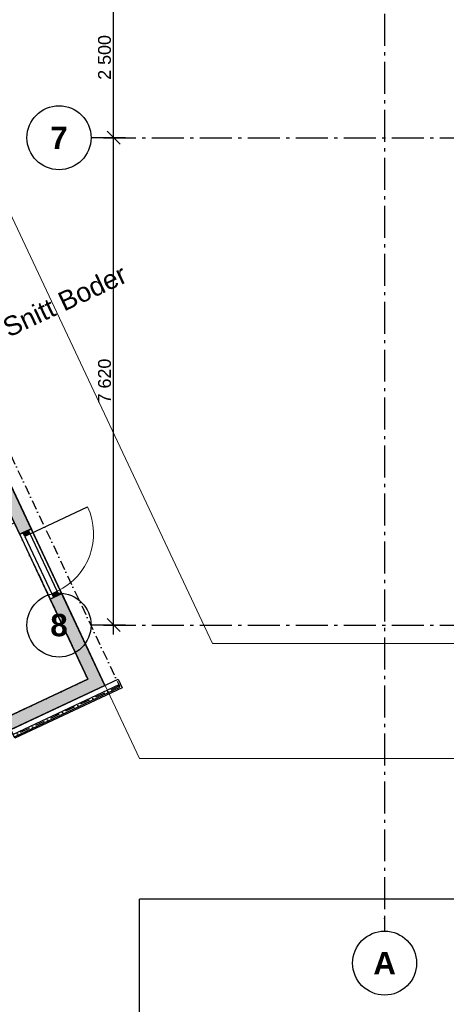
# Model space of a CAD drawing. Header units: millimetres. Extents: x 158466 to 263668, y 129175 to 189280.
# Tile 5 of 55: x 170839 to 177502, y 149344 to 164740. Entities that reach past the tile are written whole.
import ezdxf
from ezdxf.enums import TextEntityAlignment as Align

# ---------------------------------------------------------------- set-up
doc = ezdxf.new("R2010")
doc.units = ezdxf.units.MM
doc.header["$LTSCALE"] = 0.5
doc.header["$MEASUREMENT"] = 0
for name, pattern in [('Akselinje', [1500, 1000, -200, 100, -200]), ('Over snittplan', [520, 300, -100, 20, -100]), ('PLINE', [0])]:
    doc.linetypes.add(name, pattern=pattern)
for name, color, linetype in [('231- Bærende yttervegger (Skravur)(Nye konstruksjoner)', 7, 'Continuous'), ('231- Bærende yttervegger(Nye konstruksjoner)', 7, 'Continuous'), ('244- Vinduer_ dører_ foldevegger(Nye konstruksjoner)', 7, 'Continuous'), ('252- Gulv på grunn_ bunnplate(Nye konstruksjoner)', 7, 'Continuous'), ('26-- Yttertak(Nye konstruksjoner)', 7, 'Continuous'), ('265- Gesimser_ takrenner og nedløp(Nye konstruksjoner)', 7, 'Continuous'), ('71-- Bearbeidet terreng(Nye konstruksjoner)', 7, 'Continuous'), ('822- Modullinjer(Nye konstruksjoner)', 7, 'Continuous'), ('842-M___1_100 Målsetting bygning(Nye konstruksjoner)', 7, 'Continuous'), ('852- Snittmarkør', 7, 'Continuous'), ('862- M___BTA(Nye konstruksjoner)', 7, 'Continuous'), ('862- M___BTA(Polylinje)(Nye konstruksjoner)', 7, 'Continuous'), ('862- M___BTA(Tekst)(Nye konstruksjoner)', 7, 'Continuous'), ('862- M___Nettoareal(Nye konstruksjoner)', 7, 'Continuous'), ('862- M___Nettoareal(Polylinje)(Nye konstruksjoner)', 7, 'Continuous'), ('862- M___Nettoareal(Tekst)(Nye konstruksjoner)', 7, 'Continuous')]:
    doc.layers.add(name, color=color, linetype=linetype)
doc.layers.add('234- Vinduer_ dører_ porter(Nye konstruksjoner)', color=7, linetype='Continuous', lineweight=0)
doc.layers.add('256- Faste himlinger og overflatebehandling(Nye konstruksjoner)', color=7, linetype='Continuous', lineweight=0)
doc.styles.add('GENERATED_STYLE_1', font='arial.ttf')
doc.styles.add('GENERATED_STYLE_3', font='arialbd.ttf')
doc.dimstyles.new('GENERATED_STYLE__1', dxfattribs={"dimtxt": 200, "dimasz": 190, "dimexe": 0.18, "dimexo": 0.0625, "dimgap": 0, "dimtad": 1, "dimdec": 0, "dimzin": 0, "dimdsep": 46, "dimtxsty": 'GENERATED_STYLE_1', "dimblk": 'ARROWHEAD_6', "dimblk1": 'ARROWHEAD_6', "dimblk2": 'ARROWHEAD_6', "dimcen": 0.09, "dimse1": 1, "dimse2": 1, "dimclrd": 256, "dimclre": 256, "dimclrt": 256, "dimadec": 1, "dimazin": 0, "dimtfac": 1, "dimtdec": 4, "dimtmove": 0, "dimatfit": 3, "dimfxl": 1, "dimtolj": 1, "dimtzin": 0, "dimarcsym": 0})
doc.dimstyles.new('GENERATED_STYLE__2', dxfattribs={"dimtxt": 250, "dimasz": 285, "dimexe": 0.18, "dimexo": 5000, "dimgap": 0, "dimtad": 1, "dimdec": 0, "dimzin": 0, "dimdsep": 46, "dimtxsty": 'GENERATED_STYLE_1', "dimblk": 'ARROWHEAD_6', "dimblk1": 'ARROWHEAD_6', "dimblk2": 'ARROWHEAD_6', "dimcen": 0.09, "dimclrd": 256, "dimclre": 256, "dimclrt": 256, "dimadec": 1, "dimazin": 0, "dimtfac": 1, "dimtdec": 4, "dimtmove": 0, "dimatfit": 3, "dimfxl": 1, "dimtolj": 1, "dimtzin": 0, "dimarcsym": 0})

# ---------------------------------------------------------------- blocks, each defined once
blk = doc.blocks.new('BTA boder ca.__3_1', base_point=(164317, 176566))
at = {"layer": '862- M___BTA(Polylinje)(Nye konstruksjoner)', "linetype": 'PLINE', "flags": 128}
blk.add_lwpolyline([(162580, 174740), (159643, 173360), (163578, 164988), (166514, 166368), (167024, 165282), (164088, 163902), (169235, 152951), (172171, 154331), (167024, 165282), (166386, 166640)], close=True, dxfattribs=at)
at = {"layer": '862- M___BTA(Tekst)(Nye konstruksjoner)', "style": 'GENERATED_STYLE_1'}
for tag, height, p in [('DUMMY_861', 250, (165391, 176919)), ('ROOM_NAME', 250, (163243, 176862)), ('DUMMY_862', 200, (163243, 176526))]:
    blk.add_attdef(tag, text='', height=height, dxfattribs=at).set_placement(p, align=Align.TOP_LEFT)
blk = doc.blocks.new('Felles bod_104_45_1', base_point=(169511, 153808))
at = {"layer": '862- M___Nettoareal(Polylinje)(Nye konstruksjoner)', "linetype": 'PLINE', "flags": 128}
blk.add_lwpolyline([(168182, 155661), (169331, 153217), (171905, 154427), (170756, 156871)], close=True, dxfattribs=at)
at = {"layer": '862- M___Nettoareal(Tekst)(Nye konstruksjoner)', "insert": (169417, 154895), "char_height": 150, "attachment_point": 1, "style": 'GENERATED_STYLE_1'}
blk.add_mtext('\\A1;{\\pql;\\pt0,24100;\\fArial|b0|i0|c0|p0;\\W1.000000;7,7\\fArial|b0|i0|c0|p0;\\W1.000000;\\A1{\\H.66x;\\S^  ;}\\fArial|b0|i0|c0|p0;\\W1.000000; m\\fArial|b0|i0|c0|p0;\\W1.000000;\\A1{\\H.66x;\\S2^  ;}}', dxfattribs=at)
at = {"layer": '862- M___Nettoareal(Tekst)(Nye konstruksjoner)', "style": 'GENERATED_STYLE_1'}
for tag, height, p in [('ROOM_NAME', 200, (169417, 155202)), ('DUMMY_861', 200, (170682, 155248)), ('DUMMY_862', 150, (169417, 154933))]:
    blk.add_attdef(tag, text='', height=height, dxfattribs=at).set_placement(p, align=Align.TOP_LEFT)
blk = doc.blocks.new('Dør[46]_1')
at = {"layer": '231- Bærende yttervegger (Skravur)(Nye konstruksjoner)', "linetype": 'Continuous'}
for points in [[(170981, 156744), (170898, 156705), (170919, 156660), (171003, 156699)], [(171362, 155719), (171445, 155758), (171424, 155803), (171340, 155764)]]:
    blk.add_hatch(color=256, dxfattribs=at).paths.add_polyline_path(points)
at = {"layer": '234- Vinduer_ dører_ porter(Nye konstruksjoner)', "linetype": 'PLINE'}
blk.add_arc((171003, 156699), 990, 295.1716, 25.1716, dxfattribs=at)
at = {"layer": '244- Vinduer_ dører_ foldevegger(Nye konstruksjoner)', "linetype": 'PLINE'}
for p, q in [((171003, 156699), (171899, 157120)), ((170975, 156758), (170892, 156719)), ((170975, 156758), (170892, 156719)), ((170975, 156758), (170892, 156719)), ((170898, 156705), (170981, 156744)), ((171020, 156779), (170975, 156758)), ((170981, 156744), (170975, 156758)), ((170981, 156744), (171003, 156699)), ((171497, 155766), (171020, 156779)), ((170892, 156719), (170839, 156694)), ((171316, 155681), (170839, 156694)), ((170898, 156705), (170892, 156719)), ((170919, 156660), (170898, 156705)), ((171003, 156699), (170919, 156660)), ((170919, 156660), (171340, 155764)), ((171424, 155803), (171003, 156699)), ((171368, 155705), (171316, 155681)), ((171340, 155764), (171424, 155803)), ((171362, 155719), (171340, 155764)), ((171445, 155758), (171362, 155719)), ((171362, 155719), (171368, 155705)), ((171451, 155744), (171368, 155705)), ((171451, 155744), (171368, 155705)), ((171451, 155744), (171368, 155705)), ((171424, 155803), (171445, 155758)), ((171445, 155758), (171451, 155744)), ((171497, 155766), (171451, 155744))]:
    blk.add_line(p, q, dxfattribs=at)
blk = doc.blocks.new('Vindski[198]_1', base_point=(172395, 154322))
at = {"layer": '265- Gesimser_ takrenner og nedløp(Nye konstruksjoner)', "linetype": 'PLINE'}
for p, q in [((172387, 154340), (170739, 153565)), ((170756, 153529), (172404, 154304)), ((172404, 154304), (172387, 154340))]:
    blk.add_line(p, q, dxfattribs=at)
at = {"layer": '265- Gesimser_ takrenner og nedløp(Nye konstruksjoner)', "linetype": 'PLINE', "flags": 128}
blk.add_lwpolyline([(170702, 153642), (172377, 154429), (172440, 154295), (170765, 153508)], close=True, dxfattribs=at)
blk = doc.blocks.new('*D380')
at = {"layer": '842-M___1_100 Målsetting bygning(Nye konstruksjoner)', "linetype": 'PLINE', "transparency": 16777216}
for p, q in [((172493, 162894), (172118, 162894)), ((172206, 162994), (172406, 162794)), ((172306, 155274), (172306, 162894)), ((172206, 155374), (172406, 155174)), ((172493, 155274), (172118, 155274)), ((172306, 155124), (172306, 155274))]:
    blk.add_line(p, q, dxfattribs=at)
at = {"layer": '842-M___1_100 Målsetting bygning(Nye konstruksjoner)', "transparency": 16777216, "insert": (172266, 158740), "char_height": 200, "attachment_point": 7, "rotation": 90, "style": 'GENERATED_STYLE_1'}
blk.add_mtext('\\A1;{\\pql;\\fArial|b0|i0|c0|p0;\\W1.000000;7\xa0620}', dxfattribs=at)
blk = doc.blocks.new('ARROWHEAD_6')
at = {"linetype": 'Continuous'}
for p, q in [((0, 0), (-1, 0)), ((-0.5, -0.5), (0.5, 0.5))]:
    blk.add_line(p, q, dxfattribs=at)
blk = doc.blocks.new('*D382')
at = {"layer": '842-M___1_100 Målsetting bygning(Nye konstruksjoner)', "linetype": 'PLINE', "transparency": 16777216}
for p, q in [((172493, 165394), (172118, 165394)), ((172206, 165494), (172406, 165294)), ((172306, 162894), (172306, 165394)), ((172493, 162894), (172118, 162894)), ((172206, 162994), (172406, 162794))]:
    blk.add_line(p, q, dxfattribs=at)
at = {"layer": '842-M___1_100 Målsetting bygning(Nye konstruksjoner)', "transparency": 16777216, "insert": (172266, 163800), "char_height": 200, "attachment_point": 7, "rotation": 90, "style": 'GENERATED_STYLE_1'}
blk.add_mtext('\\A1;{\\pql;\\fArial|b0|i0|c0|p0;\\W1.000000;2\xa0500}', dxfattribs=at)
blk = doc.blocks.new('*D395')
at = {"layer": '842-M___1_100 Målsetting bygning(Nye konstruksjoner)', "linetype": 'PLINE', "transparency": 16777216}
for p, q in [((177802, 150988), (177802, 151213)), ((177952, 150838), (177652, 151138)), ((178302, 150988), (177520, 150988)), ((177802, 143788), (177802, 150988)), ((177652, 143938), (177952, 143638)), ((178302, 143788), (177520, 143788)), ((177802, 143563), (177802, 143788))]:
    blk.add_line(p, q, dxfattribs=at)
at = {"layer": '842-M___1_100 Målsetting bygning(Nye konstruksjoner)', "transparency": 16777216, "insert": (177752, 146959), "char_height": 250, "attachment_point": 7, "rotation": 90, "style": 'GENERATED_STYLE_1'}
blk.add_mtext('\\A1;{\\pql;\\fArial|b0|i0|c0|p0;\\W1.000000;7\xa0200}', dxfattribs=at)
blk = doc.blocks.new('Standard grid marker[255]_1', base_point=(171953, 155274))
at = {"layer": '822- Modullinjer(Nye konstruksjoner)', "linetype": 'Akselinje'}
for q in [(171953, 155274), (202945, 155274)]:
    blk.add_line((172153, 155274), q, dxfattribs=at)
at = {"layer": '822- Modullinjer(Nye konstruksjoner)', "linetype": 'PLINE'}
blk.add_circle((171453, 155274), 500, dxfattribs=at)
at = {"layer": '822- Modullinjer(Nye konstruksjoner)', "linetype": 'Akselinje'}
blk.add_point((172153, 155274), dxfattribs=at)
blk.add_point((172153, 155274), dxfattribs=at)
at = {"layer": '822- Modullinjer(Nye konstruksjoner)', "style": 'GENERATED_STYLE_3'}
for tag, p in [('AC_MarkerText_1_0', (171453, 155449)), ('AC_MarkerText_1_1', (203645, 155449))]:
    blk.add_attdef(tag, text='', height=350, dxfattribs=at).set_placement(p, align=Align.TOP_CENTER)
blk = doc.blocks.new('Standard grid marker[256]_1', base_point=(171953, 162894))
at = {"layer": '822- Modullinjer(Nye konstruksjoner)', "linetype": 'Akselinje'}
for q in [(171953, 162894), (202945, 162894)]:
    blk.add_line((172153, 162894), q, dxfattribs=at)
at = {"layer": '822- Modullinjer(Nye konstruksjoner)', "linetype": 'PLINE'}
blk.add_circle((171453, 162894), 500, dxfattribs=at)
at = {"layer": '822- Modullinjer(Nye konstruksjoner)', "linetype": 'Akselinje'}
blk.add_point((172153, 162894), dxfattribs=at)
blk.add_point((172153, 162894), dxfattribs=at)
at = {"layer": '822- Modullinjer(Nye konstruksjoner)', "style": 'GENERATED_STYLE_3'}
for tag, p in [('AC_MarkerText_1_0', (171453, 163069)), ('AC_MarkerText_1_1', (203645, 163069))]:
    blk.add_attdef(tag, text='', height=350, dxfattribs=at).set_placement(p, align=Align.TOP_CENTER)
blk = doc.blocks.new('Standard grid marker[266]_1', base_point=(176539, 188280))
at = {"layer": '822- Modullinjer(Nye konstruksjoner)', "linetype": 'Akselinje'}
for p, q in [((176539, 188080), (176539, 150688)), ((176539, 150688), (176539, 150488))]:
    blk.add_line(p, q, dxfattribs=at)
at = {"layer": '822- Modullinjer(Nye konstruksjoner)', "linetype": 'PLINE'}
blk.add_circle((176539, 149988), 500, dxfattribs=at)
at = {"layer": '822- Modullinjer(Nye konstruksjoner)', "linetype": 'Akselinje'}
blk.add_point((176539, 150688), dxfattribs=at)
blk.add_point((176539, 150688), dxfattribs=at)
at = {"layer": '822- Modullinjer(Nye konstruksjoner)', "style": 'GENERATED_STYLE_3'}
for tag, p in [('AC_MarkerText_1_0', (176539, 188955)), ('AC_MarkerText_1_1', (176539, 150163))]:
    blk.add_attdef(tag, text='', height=350, rotation=360, dxfattribs=at).set_placement(p, align=Align.TOP_CENTER)

msp = doc.modelspace()

# ---------------------------------------------------------------- hatches: boundary and pattern name
at = {"layer": '231- Bærende yttervegger (Skravur)(Nye konstruksjoner)', "linetype": 'Continuous'}
for points in [[(170394.7, 157640), (170839.2, 156694.2), (171020.2, 156779.3), (170575.7, 157725.1)], [(171496.6, 155765.7), (171315.6, 155680.6), (171904.7, 154427.1), (172085.7, 154512.2)], [(169415.6, 153036.4), (171989.7, 154246.1), (171904.7, 154427.1), (169330.6, 153217.4)], [(172085.7, 154512.2), (171904.7, 154427.1), (172170.7, 154331.2)], [(171904.7, 154427.1), (171989.7, 154246.1), (172170.7, 154331.2)]]:
    msp.add_hatch(color=256, dxfattribs=at).paths.add_polyline_path(points)

# ---------------------------------------------------------------- linework, layer by layer
at = {"layer": '231- Bærende yttervegger(Nye konstruksjoner)', "linetype": 'PLINE'}
for p, q in [((170975, 156758), (170891.7, 156718.9)), ((171020.2, 156779.3), (170975, 156758)), ((170891.7, 156718.9), (170839.2, 156694.2)), ((171368.1, 155705.3), (171315.6, 155680.6)), ((171451.3, 155744.4), (171368.1, 155705.3)), ((171496.6, 155765.7), (171451.3, 155744.4))]:
    msp.add_line(p, q, dxfattribs=at)
at = {"layer": '231- Bærende yttervegger(Nye konstruksjoner)', "linetype": 'PLINE', "flags": 128}
for points in [[(171020.2, 156779.3), (170575.7, 157725.1)], [(171315.6, 155680.6), (171904.7, 154427.1)], [(172085.7, 154512.2), (171496.6, 155765.7)], [(171904.7, 154427.1), (169330.6, 153217.4)], [(172170.7, 154331.2), (172085.7, 154512.2)], [(169415.6, 153036.4), (172170.7, 154331.2)]]:
    msp.add_lwpolyline(points, dxfattribs=at)
at = {"layer": '252- Gulv på grunn_ bunnplate(Nye konstruksjoner)', "linetype": 'PLINE', "flags": 128}
for points in [[(164088.1, 163902.3), (167024.2, 165282.1), (172170.7, 154331.2), (169234.6, 152951.3)], [(167024.2, 165282.1), (167407, 164467.6), (167226, 164382.5), (166928.3, 165016.1), (164354.2, 163806.3), (169330.6, 153217.4), (171904.7, 154427.1), (171315.6, 155680.6), (171496.6, 155765.7), (172170.7, 154331.2), (169234.6, 152951.3), (164088.1, 163902.3)], [(170394.7, 157640), (170575.7, 157725.1), (171022.3, 156774.8), (170841.3, 156689.7)]]:
    msp.add_lwpolyline(points, close=True, dxfattribs=at)
at = {"layer": '256- Faste himlinger og overflatebehandling(Nye konstruksjoner)', "linetype": 'PLINE', "flags": 128}
for points in [[(164208.6, 175505.4), (173851.1, 154987.7)], [(172708.1, 153187.7), (162579.5, 174739.8)], [(173851.1, 154987.7), (178708.1, 154987.7)], [(178708.1, 153187.7), (172708.1, 153187.7)], [(172708.1, 150987.7), (178708.1, 150987.7)], [(172708.1, 146487.7), (172708.1, 150987.7)]]:
    msp.add_lwpolyline(points, dxfattribs=at)
at = {"layer": '26-- Yttertak(Nye konstruksjoner)', "linetype": 'Over snittplan', "flags": 128}
for points in [[(167162.7, 165457.7), (172396.4, 154321.2)], [(166928.3, 165016.1), (171904.7, 154427.1)], [(171904.7, 154427.1), (170617.6, 153822.3)], [(172396.4, 154321.2), (170747.3, 153546.2)]]:
    msp.add_lwpolyline(points, dxfattribs=at)
at = {"layer": '71-- Bearbeidet terreng(Nye konstruksjoner)', "linetype": 'PLINE', "flags": 128}
for points in [[(158900, 173269.9), (162415, 177799.9), (167490, 181409.9), (168730, 182179.9), (170210, 182699.9), (173855.1, 184718.3), (192712.9, 187987.7), (194844.9, 187987.7), (201770.2, 186349.4), (200978.9, 150987.7), (172708.1, 150987.7)], [(169534, 150987.7), (173708.1, 143787.7), (173708.1, 146487.7), (172708.1, 146487.7), (172708.1, 150987.7)]]:
    msp.add_lwpolyline(points, dxfattribs=at)

# ---------------------------------------------------------------- block references
at = {"layer": '244- Vinduer_ dører_ foldevegger(Nye konstruksjoner)', "linetype": 'PLINE'}
msp.add_blockref('Dør[46]_1', (0, 0), dxfattribs=at)
at = {"layer": '265- Gesimser_ takrenner og nedløp(Nye konstruksjoner)', "linetype": 'PLINE'}
msp.add_blockref('Vindski[198]_1', (172395.3, 154321.7), dxfattribs=at)
at = {"layer": '822- Modullinjer(Nye konstruksjoner)', "linetype": 'PLINE'}
ref = msp.add_blockref('Standard grid marker[266]_1', (176538.9, 188279.7), dxfattribs=at)
ref.add_attrib('AC_MarkerText_1_1', 'A', dxfattribs={"color": 7, "height": 350, "rotation": 360, "style": 'GENERATED_STYLE_3'}).set_placement((176538.9, 150162.7), align=Align.TOP_CENTER)
ref = msp.add_blockref('Standard grid marker[256]_1', (171952.9, 162893.7), dxfattribs=at)
ref.add_attrib('AC_MarkerText_1', '7', dxfattribs={"color": 7, "height": 350, "style": 'GENERATED_STYLE_3'}).set_placement((171452.9, 163068.7), align=Align.TOP_CENTER)
ref = msp.add_blockref('Standard grid marker[255]_1', (171952.9, 155273.7), dxfattribs=at)
ref.add_attrib('AC_MarkerText_1', '8', dxfattribs={"color": 7, "height": 350, "style": 'GENERATED_STYLE_3'}).set_placement((171452.9, 155448.7), align=Align.TOP_CENTER)
at = {"layer": '862- M___BTA(Nye konstruksjoner)', "linetype": 'Continuous'}
msp.add_blockref('BTA boder ca.__3_1', (164317, 176565.7), dxfattribs=at)
at = {"layer": '862- M___Nettoareal(Nye konstruksjoner)', "linetype": 'Continuous'}
ref = msp.add_blockref('Felles bod_104_45_1', (169511.1, 153808.5), dxfattribs=at)
ref.add_attrib('ROOM_NAME', 'Felles bod', dxfattribs={"layer": '862- M___Nettoareal(Tekst)(Nye konstruksjoner)', "color": 7, "height": 200, "style": 'GENERATED_STYLE_1'}).set_placement((169416.9, 155202.1), align=Align.TOP_LEFT)

# ---------------------------------------------------------------- texts
at = {"layer": '852- Snittmarkør', "insert": (170669.5, 159763.5), "char_height": 300, "attachment_point": 7, "rotation": 25.17161, "style": 'GENERATED_STYLE_1'}
msp.add_mtext('\\A1;{\\pql;\\pt0;\\fArial|b0|i0|c0|p0;\\W1.000000;Snitt Boder}', dxfattribs=at)

# ---------------------------------------------------------------- dimensions: what is measured, and where the dimension line sits
at = {"layer": '842-M___1_100 Målsetting bygning(Nye konstruksjoner)', "linetype": 'Continuous'}
for base, p1, p2, dimstyle, picture, middle in [((172305.7, 165393.7), (171952.9, 162893.7), (171752.9, 165393.7), 'GENERATED_STYLE__1', '*D382', (172165.7, 164143.6)), ((172305.7, 162893.7), (171952.9, 155273.7), (171952.9, 162893.7), 'GENERATED_STYLE__1', '*D380', (172165.7, 159083.6)), ((177801.5, 150987.7), (178708.1, 143787.7), (178708.1, 150987.7), 'GENERATED_STYLE__2', '*D395', (177626.5, 147387.5))]:
    dim = msp.add_linear_dim(base=base, p1=p1, p2=p2, angle=90, dimstyle=dimstyle, dxfattribs=at)
    dim.commit()
    dim.dimension.update_dxf_attribs({"geometry": picture, "text_midpoint": middle, "dimtype": 160, "text_rotation": 90})

doc.saveas('drawing.dxf')
